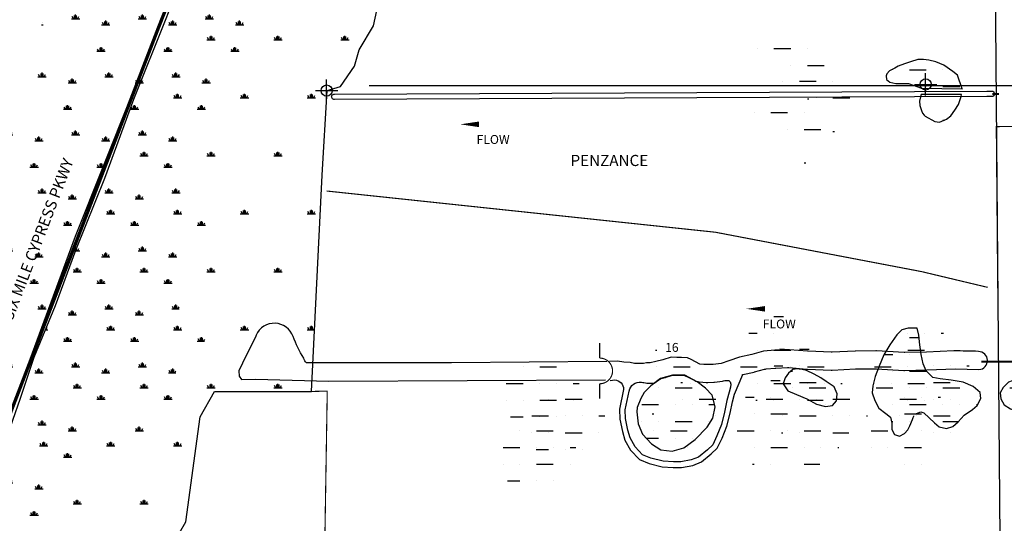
# Model space of a CAD drawing. Extents: x 212057 to 259631, y 788316 to 850646.
# Tile 9 of 20: x 228122 to 236950, y 809387 to 813899. Entities that reach past the tile are written whole.
import ezdxf
from ezdxf.enums import TextEntityAlignment as Align

# ---------------------------------------------------------------- set-up
doc = ezdxf.new("R2010")
doc.units = 0
doc.header["$LTSCALE"] = 800
doc.header["$PDMODE"] = 34
doc.header["$PDSIZE"] = 100
doc.linetypes.add('DASHED', pattern=[0])
doc.linetypes.add('PHANTOM', pattern=[0])
doc.layers.get('0').update_dxf_attribs({"linetype": 'CONTINUOUS'})
for name, color, linetype in [('HATCH', 3, 'CONTINUOUS'), ('MAJROADS', 1, 'CONTINUOUS'), ('PLAKES', 5, 'CONTINUOUS'), ('ROW', 3, 'PHANTOM'), ('SEC', 2, 'CONTINUOUS'), ('STRUCTURES', 1, 'CONTINUOUS'), ('SUBBASINS', 6, 'DASHED'), ('TEXT', 7, 'CONTINUOUS'), ('WL-PRESERVE', 14, 'CONTINUOUS'), ('WSHEDS', 11, 'CONTINUOUS')]:
    doc.layers.add(name, color=color, linetype=linetype)
doc.layers.get('0').off()
doc.styles.get("Standard").update_dxf_attribs({"font": 'ROMANT'})

# ---------------------------------------------------------------- blocks, each defined once
blk = doc.blocks.new('FLARROW')
at = {"layer": 'PLAKES', "color": 0}
blk.add_lwpolyline([(0, 0, 0, 0.05, 0), (0.1678, 0, 0, 0, -0.087559), (0.2673, -0.0176, 0, 0, 0.245722), (0.3552, -0.0059, 0, 0, -0.309425), (0.4918, -0.0039, 0, 0, 0), (0.5581, -0.0059, 0, 0, 0)], format="xyseb", dxfattribs=at)
blk.add_text('FLOW', height=0.08, dxfattribs=at).set_placement((0.2947, -0.1756), align=Align.CENTER)
blk = doc.blocks.new('WEIR')
at = {"layer": 'STRUCTURES', "color": 0, "const_width": 20}
blk.add_lwpolyline([(0, 498), (0, 230, -1), (0, -230), (0, -498)], format="xyb", dxfattribs=at)
blk = doc.blocks.new('*X')
at = {"color": 0}
for p, q in [((229560.1, 814237.1), (229575, 814237.1)), ((229568.1, 814257.7), (229568.3, 814257.9)), ((230100, 814237.1), (230175, 814237.1)), ((230118.7, 814237.1), (230106.7, 814257.9)), ((230128.1, 814237.1), (230128.1, 814267.1)), ((230137.5, 814237.1), (230137.5, 814274.6)), ((230146.9, 814237.1), (230146.9, 814267.1)), ((230156.3, 814237.1), (230168.3, 814257.9)), ((230700, 814237.1), (230775, 814237.1)), ((230718.7, 814237.1), (230706.7, 814257.9)), ((230728.1, 814237.1), (230728.1, 814267.1)), ((230737.5, 814237.1), (230737.5, 814274.6)), ((230746.9, 814237.1), (230746.9, 814267.1)), ((230756.3, 814237.1), (230768.3, 814257.9)), ((231300, 814237.1), (231375, 814237.1)), ((231318.7, 814237.1), (231306.7, 814257.9)), ((231328.1, 814237.1), (231328.1, 814267.1)), ((231337.5, 814237.1), (231337.5, 814274.6)), ((231346.9, 814237.1), (231346.9, 814267.1)), ((231356.3, 814237.1), (231368.3, 814257.9)), ((229800, 813717.5), (229875, 813717.5)), ((229818.7, 813717.5), (229806.7, 813738.3)), ((229828.1, 813717.5), (229828.1, 813747.5)), ((229837.5, 813717.5), (229837.5, 813755)), ((229846.9, 813717.5), (229846.9, 813747.5)), ((229856.3, 813717.5), (229868.3, 813738.3)), ((230400, 813717.5), (230475, 813717.5)), ((230418.7, 813717.5), (230406.7, 813738.3)), ((230428.1, 813717.5), (230428.1, 813747.5)), ((230437.5, 813717.5), (230437.5, 813755)), ((230446.9, 813717.5), (230446.9, 813747.5)), ((230456.3, 813717.5), (230468.3, 813738.3)), ((231000, 813717.5), (231075, 813717.5)), ((231018.7, 813717.5), (231006.7, 813738.3)), ((231028.1, 813717.5), (231028.1, 813747.5)), ((231037.5, 813717.5), (231037.5, 813755)), ((231046.9, 813717.5), (231046.9, 813747.5)), ((231056.3, 813717.5), (231068.3, 813738.3)), ((235950, 813450), (235950, 813450)), ((236100, 813450), (236250, 813450)), ((236400, 813450), (236400, 813450)), ((236250, 813300), (236250, 813300)), ((236400, 813300), (236550, 813300)), ((229500, 813197.9), (229575, 813197.9)), ((229518.7, 813197.9), (229506.7, 813218.6)), ((229528.1, 813197.9), (229528.1, 813227.9)), ((229537.5, 813197.9), (229537.5, 813235.4)), ((229546.9, 813197.9), (229546.9, 813227.9)), ((229556.3, 813197.9), (229568.3, 813218.6)), ((230100, 813197.9), (230175, 813197.9)), ((230118.7, 813197.9), (230106.7, 813218.6)), ((230128.1, 813197.9), (230128.1, 813227.9)), ((230137.5, 813197.9), (230137.5, 813235.4)), ((230146.9, 813197.9), (230146.9, 813227.9)), ((230156.3, 813197.9), (230168.3, 813218.6)), ((230700, 813197.9), (230775, 813197.9)), ((230718.7, 813197.9), (230706.7, 813218.6)), ((230728.1, 813197.9), (230728.1, 813227.9)), ((230737.5, 813197.9), (230737.5, 813235.4)), ((230746.9, 813197.9), (230746.9, 813227.9)), ((230756.3, 813197.9), (230768.3, 813218.6)), ((236400, 813000), (236413.1, 813000)), ((229200, 812678.2), (229275, 812678.2)), ((229218.7, 812678.2), (229206.7, 812699)), ((229228.1, 812678.2), (229228.1, 812708.2)), ((229237.5, 812678.2), (229237.5, 812715.7)), ((229246.9, 812678.2), (229246.9, 812708.2)), ((229256.3, 812678.2), (229268.3, 812699)), ((229800, 812678.2), (229875, 812678.2)), ((229818.7, 812678.2), (229806.7, 812699)), ((229828.1, 812678.2), (229828.1, 812708.2)), ((229837.5, 812678.2), (229837.5, 812715.7)), ((229846.9, 812678.2), (229846.9, 812708.2)), ((229856.3, 812678.2), (229868.3, 812699)), ((230400, 812678.2), (230475, 812678.2)), ((230418.7, 812678.2), (230406.7, 812699)), ((230428.1, 812678.2), (230428.1, 812708.2)), ((230437.5, 812678.2), (230437.5, 812715.7)), ((230446.9, 812678.2), (230446.9, 812708.2)), ((230456.3, 812678.2), (230468.3, 812699)), ((228900, 812158.6), (228975, 812158.6)), ((228918.7, 812158.6), (228906.7, 812179.4)), ((228928.1, 812158.6), (228928.1, 812188.6)), ((228937.5, 812158.6), (228937.5, 812196.1)), ((228946.9, 812158.6), (228946.9, 812188.6)), ((228956.3, 812158.6), (228968.3, 812179.4)), ((229500, 812158.6), (229575, 812158.6)), ((229518.7, 812158.6), (229506.7, 812179.4)), ((229528.1, 812158.6), (229528.1, 812188.6)), ((229537.5, 812158.6), (229537.5, 812196.1)), ((229546.9, 812158.6), (229546.9, 812188.6)), ((229556.3, 812158.6), (229568.3, 812179.4)), ((230100, 812158.6), (230175, 812158.6)), ((230118.7, 812158.6), (230106.7, 812179.4)), ((230128.1, 812158.6), (230128.1, 812188.6)), ((230137.5, 812158.6), (230137.5, 812196.1)), ((230146.9, 812158.6), (230146.9, 812188.6)), ((230156.3, 812158.6), (230168.3, 812179.4)), ((230700, 812158.6), (230775, 812158.6)), ((230718.7, 812158.6), (230706.7, 812179.4)), ((230728.1, 812158.6), (230728.1, 812188.6)), ((230737.5, 812158.6), (230737.5, 812196.1)), ((230746.9, 812158.6), (230746.9, 812188.6)), ((230756.3, 812158.6), (230768.3, 812179.4)), ((228637.5, 811639), (228637.5, 811676.5)), ((229237.5, 811639), (229237.5, 811676.5)), ((229837.5, 811639), (229837.5, 811676.5)), ((230437.5, 811639), (230437.5, 811676.5)), ((228600, 811639), (228675, 811639)), ((228618.7, 811639), (228606.7, 811659.8)), ((228628.1, 811639), (228628.1, 811669)), ((228646.9, 811639), (228646.9, 811669)), ((228656.3, 811639), (228668.3, 811659.8)), ((229200, 811639), (229275, 811639)), ((229218.7, 811639), (229206.7, 811659.8)), ((229228.1, 811639), (229228.1, 811669)), ((229246.9, 811639), (229246.9, 811669)), ((229256.3, 811639), (229268.3, 811659.8)), ((229800, 811639), (229875, 811639)), ((229818.7, 811639), (229806.7, 811659.8)), ((229828.1, 811639), (229828.1, 811669)), ((229846.9, 811639), (229846.9, 811669)), ((229856.3, 811639), (229868.3, 811659.8)), ((230400, 811639), (230475, 811639)), ((230418.7, 811639), (230406.7, 811659.8)), ((230428.1, 811639), (230428.1, 811669)), ((230446.9, 811639), (230446.9, 811669)), ((230456.3, 811639), (230468.3, 811659.8)), ((228928.1, 811119.4), (228928.1, 811149.4)), ((228937.5, 811119.4), (228937.5, 811156.9)), ((228946.9, 811119.4), (228946.9, 811149.4)), ((229528.1, 811119.4), (229528.1, 811149.4)), ((229537.5, 811119.4), (229537.5, 811156.9)), ((229546.9, 811119.4), (229546.9, 811149.4)), ((230128.1, 811119.4), (230128.1, 811149.4)), ((230137.5, 811119.4), (230137.5, 811156.9)), ((230146.9, 811119.4), (230146.9, 811149.4)), ((230728.1, 811119.4), (230728.1, 811149.4)), ((230737.5, 811119.4), (230737.5, 811156.9)), ((230746.9, 811119.4), (230746.9, 811149.4)), ((228351.5, 811119.4), (228375, 811119.4)), ((228356.3, 811119.4), (228368.3, 811140.2)), ((228900, 811119.4), (228975, 811119.4)), ((228918.7, 811119.4), (228906.7, 811140.2)), ((228956.3, 811119.4), (228968.3, 811140.2)), ((229500, 811119.4), (229575, 811119.4)), ((229518.7, 811119.4), (229506.7, 811140.2)), ((229556.3, 811119.4), (229568.3, 811140.2)), ((230100, 811119.4), (230175, 811119.4)), ((230118.7, 811119.4), (230106.7, 811140.2)), ((230156.3, 811119.4), (230168.3, 811140.2)), ((230700, 811119.4), (230765.4, 811119.4)), ((230718.7, 811119.4), (230706.7, 811140.2)), ((230756.3, 811119.4), (230766.3, 811136.7)), ((236100, 811050), (236185, 811050)), ((235873.2, 810900), (235950, 810900)), ((236100, 810900), (236100, 810900)), ((237300, 810900), (237300, 810900)), ((237450, 810900), (237450, 810900)), ((237600, 810900), (237620.4, 810900)), ((235036.4, 810750), (235050, 810750)), ((235950, 810750), (235950, 810750)), ((236100, 810750), (236250, 810750)), ((237300, 810750), (237450, 810750)), ((228618.7, 810599.8), (228606.7, 810620.6)), ((228628.1, 810599.8), (228628.1, 810629.8)), ((228637.5, 810599.8), (228637.5, 810637.3)), ((228646.9, 810599.8), (228646.9, 810629.8)), ((228656.3, 810599.8), (228668.3, 810620.6)), ((229218.7, 810599.8), (229206.7, 810620.6)), ((229228.1, 810599.8), (229228.1, 810629.8)), ((229237.5, 810599.8), (229237.5, 810637.3)), ((229246.9, 810599.8), (229246.9, 810629.8)), ((229256.3, 810599.8), (229268.3, 810620.6)), ((229818.7, 810599.8), (229806.7, 810620.6)), ((229828.1, 810599.8), (229828.1, 810629.8)), ((229837.5, 810599.8), (229837.5, 810637.3)), ((229846.9, 810599.8), (229846.9, 810629.8)), ((229856.3, 810599.8), (229868.3, 810620.6)), ((230418.7, 810599.8), (230406.7, 810620.6)), ((230428.1, 810599.8), (230428.1, 810629.8)), ((230437.5, 810599.8), (230437.5, 810637.3)), ((230446.9, 810599.8), (230446.9, 810629.8)), ((230456.3, 810599.8), (230468.3, 810620.6)), ((228600, 810599.8), (228675, 810599.8)), ((229200, 810599.8), (229275, 810599.8)), ((229800, 810599.8), (229875, 810599.8)), ((230400, 810599.8), (230475, 810599.8)), ((233850, 810600), (233850, 810600)), ((234000, 810600), (234150, 810600)), ((235050, 810600), (235050, 810600)), ((235200, 810600), (235350, 810600)), ((235800, 810600), (235950, 810600)), ((236100, 810600), (236100, 810600)), ((236250, 810600), (236250, 810600)), ((236400, 810600), (236550, 810600)), ((237000, 810600), (237150, 810600)), ((237300, 810600), (237300, 810600)), ((237450, 810600), (237450, 810600)), ((233700, 810450), (233850, 810450)), ((234000, 810450), (234000, 810450)), ((234150, 810450), (234150, 810450)), ((234300, 810450), (234353.1, 810450)), ((235350, 810450), (235350, 810450)), ((235950, 810450), (235950, 810450)), ((236100, 810450), (236250, 810450)), ((236400, 810450), (236400, 810450)), ((236550, 810450), (236550, 810450)), ((236700, 810450), (236710.3, 810450)), ((237000, 810450), (237000, 810450)), ((237150, 810450), (237150, 810450)), ((237300, 810450), (237450, 810450)), ((233700, 810300), (233700, 810300)), ((233850, 810300), (233850, 810300)), ((234000, 810300), (234150, 810300)), ((234300, 810300), (234300, 810300)), ((235937, 810300), (235950, 810300)), ((236100, 810300), (236100, 810300)), ((236400, 810300), (236540.7, 810300)), ((237300, 810300), (237300, 810300)), ((237450, 810300), (237450, 810300)), ((228318.7, 810080.2), (228306.7, 810100.9)), ((228328.1, 810080.2), (228328.1, 810110.2)), ((228337.5, 810080.2), (228337.5, 810117.7)), ((228346.9, 810080.2), (228346.9, 810110.2)), ((228356.3, 810080.2), (228368.3, 810100.9)), ((228918.7, 810080.2), (228906.7, 810100.9)), ((228928.1, 810080.2), (228928.1, 810110.2)), ((228937.5, 810080.2), (228937.5, 810117.7)), ((228946.9, 810080.2), (228946.9, 810110.2)), ((228956.3, 810080.2), (228968.3, 810100.9)), ((229518.7, 810080.2), (229506.7, 810100.9)), ((229528.1, 810080.2), (229528.1, 810110.2)), ((229537.5, 810080.2), (229537.5, 810117.7)), ((229546.9, 810080.2), (229546.9, 810110.2)), ((229556.3, 810080.2), (229568.3, 810100.9)), ((233738.5, 810150), (233850, 810150)), ((234000, 810150), (234000, 810150)), ((234150, 810150), (234150, 810150)), ((228300, 810080.2), (228375, 810080.2)), ((228900, 810080.2), (228975, 810080.2)), ((229500, 810080.2), (229575, 810080.2)), ((228600, 809560.5), (228675, 809560.5)), ((228618.7, 809560.5), (228606.7, 809581.3)), ((228628.1, 809560.5), (228628.1, 809590.5)), ((228637.5, 809560.5), (228637.5, 809598)), ((228646.9, 809560.5), (228646.9, 809590.5)), ((228656.3, 809560.5), (228668.3, 809581.3)), ((229200, 809560.5), (229275, 809560.5)), ((229218.7, 809560.5), (229206.7, 809581.3)), ((229228.1, 809560.5), (229228.1, 809590.5)), ((229237.5, 809560.5), (229237.5, 809598)), ((229246.9, 809560.5), (229246.9, 809590.5)), ((229256.3, 809560.5), (229268.3, 809581.3))]:
    blk.add_line(p, q, dxfattribs=at)

msp = doc.modelspace()

# ---------------------------------------------------------------- linework, layer by layer
at = {"layer": 'MAJROADS', "color": 0}
for points in [[(234450.7, 822514.2), (232110.9, 819297.8), (230865.6, 817513.8), (230757.7, 817325), (230639.1, 817054.4), (230439.9, 816534.8), (230314.7, 816208.3), (229363, 813819.7), (228620.5, 811956.6), (227886.9, 809979.5), (227717.9, 809481.6), (227615.6, 809250.8), (227519.9, 809071.9), (227179.2, 808583.7), (226631.8, 808023.7), (225916.4, 807239.6), (225690.4, 806836.2), (225607.6, 806555.2), (225553.4, 806138.1), (225532.2, 805232.9), (225465.1, 802969.2), (225363, 802554.6), (225202.7, 802120.5), (224995, 801594.8)], [(236854.7, 815650.5), (236943.9, 805334.3)]]:
    msp.add_lwpolyline(points, dxfattribs=at)
at = {"layer": 'PLAKES', "color": 0}
for points in [[(230943.5, 813232.9), (236794.7, 813259.4), (236836.3, 813259.6, -1), (236836.5, 813209.6), (236792.7, 813209.4), (230943.7, 813182.9, -1)], [(234422.6, 810659.7, 0.056436), (234444.5, 810664.8), (234480.6, 810664.9), (234492.4, 810653), (234498.4, 810632.3), (234495.4, 810605.6), (234483.6, 810561.2), (234462.8, 810487.1), (234442.1, 810383.5), (234415.4, 810270.9), (234373.9, 810170.2), (234335.4, 810090.2), (234288, 810045.7), (234208, 809980.6), (234142.9, 809953.9), (234051, 809936.1), (233982.9, 809936.1), (233891.1, 809942), (233781.4, 809968.7), (233707.4, 810001.3), (233639.2, 810072.4), (233594.8, 810152.4), (233574.1, 810220.5), (233553.3, 810324.2), (233550.4, 810404.2), (233585.3, 810571.7, -0.393676), (233696.6, 810650.4), (233710.2, 810648.5, -0.020977), (233718.5, 810647), (233733, 810643.8, 0.054722), (233754.7, 810641.4), (233785.6, 810641.4, 0.019195), (233793.2, 810641.7), (233810.6, 810643), (233851.9, 810672.6, -0.096145), (233886.6, 810688.4), (233911.3, 810694.4, 0.019195), (233918.7, 810696.4), (233958.1, 810709.2, -0.090003), (233993.5, 810714), (234009, 810713.3, 0.011356), (234013.5, 810713.2), (234050.9, 810713.2, -0.013876), (234056.5, 810713), (234083.1, 810711.6), (234095.8, 810705.2, -0.001689), (234096.4, 810704.9), (234175.2, 810664.8, 0.095222), (234211.5, 810654.4), (234246, 810651.2, 0.00098), (234246.4, 810651.2), (234276.9, 810648.5, 0.034187), (234290.6, 810648.3), (234345.7, 810651, 0.016231), (234352.2, 810651.6)]]:
    msp.add_lwpolyline(points, format="xyb", close=True, dxfattribs=at)
for points in [[(230693, 810823.3, -0.125822), (230668.3, 810867.1, -0.050976), (230573.7, 811060.9, 0.669411), (230241.1, 811073.7), (230236.2, 811055.8), (230151.4, 810889.4), (230086.1, 810752.4), (230089.4, 810705), (230110.6, 810674), (230236.2, 810677.3), (230893.7, 810661), (233373.2, 810671.7)], [(234601.7, 810717.9, -0.012072), (234606.4, 810719.1), (234707.7, 810742.2, 0.009282), (234711.3, 810743), (234799.1, 810766.5, -0.042915), (234816, 810769.4), (234896.5, 810776.6, -0.011469), (234901.1, 810776.9), (235007, 810781.5, -0.031306), (235019.5, 810781.3), (235180.6, 810768, 0.010686), (235184.9, 810767.8), (235398.8, 810759.4, 0.021544), (235407.4, 810759.4), (235615.2, 810769.1, -0.009692), (235619.1, 810769.2), (235796.9, 810770.7, -0.015657), (235803.2, 810770.5), (236049.1, 810757.1, 0.018451), (236056.5, 810757), (236254.4, 810760.8, 0.0049), (236256.3, 810760.9), (236511.6, 810770.8), (236723.1, 810763.5, 0.955572), (236718.9, 810926.2, 0.014734), (236498.7, 810930.4), (236253.4, 810920.8, -0.0049), (236251.5, 810920.8), (236058.2, 810917.1, -0.018451), (236050.9, 810917.2), (235805.5, 810930.6, 0.015657), (235799.3, 810930.7), (235616.3, 810929.2, 0.009692), (235612.5, 810929.1), (235407.1, 810919.5, -0.021544), (235398.4, 810919.4), (235190.9, 810927.6, -0.010686), (235186.7, 810927.9), (235022.8, 810941.3, 0.006738), (235020.1, 810941.5), (234936.3, 810946.1)], [(233385.9, 810835.6), (231994.9, 810824.1), (230693, 810823.3, -0.293633)], [(233415.3, 810667.5), (233457.3, 810671.7, -0.393018), (233537.1, 810585.8), (233500.2, 810408.4), (233503.5, 810318.3), (233525.5, 810208.3), (233548.5, 810132.7), (233598.7, 810042.5), (233678.1, 809959.5), (233765.3, 809921.2), (233883.5, 809892.4), (233981.3, 809886.1), (234055.8, 809886.1), (234157.2, 809905.7), (234233.9, 809937.1), (234321, 810008.1), (234376.4, 810060.1), (234419.6, 810149.8), (234463.2, 810255.5), (234490.9, 810372.8), (234511.5, 810475.5), (234530.9, 810544.9), (234606.4, 810719.1)]]:
    msp.add_lwpolyline(points, format="xyb", dxfattribs=at)
msp.add_lwpolyline([(235008.9, 810941.7), (234892.1, 810936.6), (234789.9, 810927.5), (234685.5, 810899.7), (234575.2, 810874.6), (234479.9, 810843.4), (234411.1, 810819), (234340.7, 810810.9), (234285.6, 810808.2), (234255.1, 810810.8), (234220.6, 810813.9), (234141.1, 810854.3), (234109.3, 810870.3), (234056.5, 810873.2), (234013.5, 810873.2), (233961.8, 810875.6), (233887.8, 810851.6), (233825.4, 810836.5), (233774.7, 810823.8), (233740.5, 810823.8), (233716, 810818.9), (233635, 810819.6), (233596, 810827.7), (233537.2, 810831.4), (233482.5, 810839.8), (233411.1, 810835.6)], dxfattribs=at)
at = {"layer": 'ROW', "color": 0}
for points in [[(230869.6, 817473.4), (230498.8, 816600.5), (230193.1, 815838), (229949.2, 815226.7), (229683.8, 814553.8), (229430.6, 813905.5), (229143.5, 813183.1), (228881.1, 812476.1), (228621.8, 811830.9), (228439.6, 811333.9), (228249.4, 810870.9), (228126.2, 810505.5), (227918, 809913.9)], [(228755.8, 807742.9), (228897.3, 808279), (229180.3, 808254.6), (229472.4, 808636.3), (229291, 808843), (229611.8, 809398.9), (229738.5, 810340.3), (229868.5, 810567.7), (230738.5, 810567.7), (230833, 812506.6), (230878.3, 813263.6), (230998.2, 813299.8), (231124.2, 813482.8), (231165.5, 813627.8), (231294, 813843.4), (231323.8, 813979.9)]]:
    msp.add_lwpolyline(points, dxfattribs=at)
at = {"layer": 'SEC', "color": 0}
for p in [(230873.7, 813263.9), (236244.6, 813318.6)]:
    msp.add_point(p, dxfattribs=at)
at = {"layer": 'STRUCTURES', "color": 0, "const_width": 20}
for points in [[(236843.7, 813233.4), (236903.7, 813233.4)], [(236744, 810834.7), (237052.8, 810834.4)]]:
    msp.add_lwpolyline(points, dxfattribs=at)
at = {"layer": 'SUBBASINS', "color": 0, "const_width": 10}
for points in [[(231253.7, 813307.4), (237553.7, 813307.4)], [(236890.7, 811490.6), (236878.1, 812940.5), (237367.4, 812947.2), (237367.4, 813307.4)], [(230873.7, 812363.9), (234359.2, 811994.6), (236208.4, 811641.7), (236801.2, 811500.5)], [(230836.2, 805586), (230836.2, 807901.8), (230879.4, 810571.3), (230738.5, 810567.7)]]:
    msp.add_lwpolyline(points, dxfattribs=at)
at = {"layer": 'WL-PRESERVE', "color": 0}
for points in [[(236572.3, 813277.8), (236572.6, 813279.6), (236529.3, 813403.1), (236489.2, 813436.2), (236408, 813491.1), (236336.1, 813522), (236272, 813536.6), (236226.5, 813543.4), (236173.4, 813541.3), (236110.2, 813521.7), (236056, 813502.1), (235998.6, 813483.9), (235968.1, 813465.6), (235922.1, 813441.8), (235897.8, 813415), (235889.5, 813395.8), (235893.7, 813362.6), (235924.5, 813338.2), (235976.9, 813328), (236040.2, 813327.3), (236091.6, 813328.3), (236206.2, 813285.2), (236572.6, 813279.6)], [(236566.1, 813227.8), (236204.8, 813227.8), (236199.5, 813208.6), (236189.4, 813168.9), (236191.3, 813129.4), (236207, 813086.2), (236216.3, 813062.3), (236232.2, 813044.1), (236240.1, 813035)], [(236240.1, 813035), (236326.5, 812986), (236370.4, 812982.1), (236432.4, 813008.1), (236469.1, 813038), (236507.1, 813087.3), (236537.9, 813138.5), (236564.1, 813211.4), (236566.1, 813227.8)], [(236162.3, 810369.6), (236201.1, 810386.7), (236228.7, 810377.2), (236276.1, 810332.8), (236323, 810286.1), (236365.1, 810251.4), (236430.8, 810235.5), (236488.5, 810254.3), (236536.2, 810294.8), (236590.4, 810356.9), (236664.5, 810407.1), (236706.5, 810443.3), (236740.6, 810503.6), (236733.8, 810559.9), (236671.8, 810611.6), (236579.8, 810650.7), (236474.6, 810669.9), (236376.3, 810682), (236309.5, 810693.6), (236250.7, 810752.1), (236223.4, 810815.6), (236205.1, 810899.3), (236192.4, 810986.2), (236182.4, 811072.2), (236167.4, 811134.1), (236088.5, 811135), (236030.3, 811120.2), (235985.2, 811074.5), (235923.4, 810986.2), (235870.9, 810895.9), (235827.1, 810795), (235791.5, 810700.8), (235771.7, 810617.1), (235765.9, 810555.7), (235787.8, 810485.5), (235824.2, 810418.4), (235887, 810369.8), (235929.7, 810336.9), (235940.2, 810283.5), (235940.6, 810226.7), (235966.9, 810182), (236011.5, 810168.5), (236055.7, 810191.9), (236085.1, 810225.5), (236104.2, 810261.1), (236127.3, 810316.2), (236132.5, 810334.8), (236137.8, 810346.6), (236139, 810349)], [(237168.3, 810771.4), (237145, 810730.8), (237090.8, 810686.2), (237053, 810675), (236988, 810650.5), (236938.9, 810604.2), (236911.5, 810554.1), (236917.5, 810501.8), (236949.6, 810446.8), (237005.7, 810411.3), (237079.5, 810387.8), (237128.1, 810363.8), (237179.1, 810336.9), (237223.4, 810304.9), (237269.8, 810277.9)]]:
    msp.add_lwpolyline(points, dxfattribs=at)
for points in [[(233656.4, 810384.8), (233665.9, 810278.5), (233706.3, 810184.9), (233785.3, 810099.2), (233871, 810046), (233972.1, 810033.9), (234075.2, 810063.1), (234179.5, 810137.7), (234287, 810247.2), (234337.3, 810328.7), (234358.5, 810429.4), (234330.9, 810533.2), (234270.7, 810598.6), (234195.3, 810655.4), (234084.2, 810712.5), (233976, 810715.3), (233868.8, 810682.6), (233779.4, 810619), (233722, 810557.2), (233691.9, 810505.9), (233659.2, 810425.6)], [(235097, 810770.7), (235054.6, 810765.7), (235015.5, 810731.8), (234983.8, 810689.8), (234967.3, 810635.4), (235009.3, 810572.4), (235086.8, 810540.3), (235178.5, 810501), (235266.1, 810455.3), (235347.3, 810431.7), (235408.6, 810442.8), (235444.5, 810484.6), (235451.5, 810548), (235423.3, 810608.1), (235352.9, 810658.4), (235305.1, 810688.7), (235245.2, 810722.9), (235175.6, 810755.2), (235137.4, 810763.2), (235110.9, 810768.2)]]:
    msp.add_lwpolyline(points, close=True, dxfattribs=at)
at = {"layer": 'WSHEDS', "color": 0, "const_width": 30}
msp.add_lwpolyline([(224995, 801594.8), (225202.7, 802120.5), (225465.1, 802969.2), (225465.1, 802969.2), (225526.2, 805241), (225553.4, 806138.1), (225607.6, 806555.2), (225690.4, 806836.2), (225916.4, 807239.6), (226631.8, 808023.7), (227179.2, 808583.7), (227519.9, 809071.9), (227717.9, 809481.6), (227886.9, 809979.5), (229363, 813819.7), (230639.1, 817054.4), (230865.6, 817513.8), (232110.9, 819297.8), (234450.7, 822514.2)], dxfattribs=at)

# ---------------------------------------------------------------- block references
at = {"layer": 'HATCH', "color": 0}
for p in [(-1215.2, 189.3), (0, 0), (0, 0), (0, 0), (0, 0), (0, 0), (0, 0), (0, 0), (0, 0), (0, 0), (0, 0), (0, 0), (0, 0), (0, 0), (0, 0), (0, 0), (0, 0), (0, 0), (0, 0), (0, 0), (0, 0), (0, 0), (0, 0), (0, 0), (-986, -102), (-1243.9, -383.8)]:
    msp.add_blockref('*X', p, dxfattribs=at)
at = {"layer": 'PLAKES', "color": 0, "xscale": 1000, "yscale": 1000, "zscale": 1000}
for p in [(232071.7, 812961.4), (234637.9, 811308.2)]:
    msp.add_blockref('FLARROW', p, dxfattribs=at)
at = {"layer": 'STRUCTURES', "color": 0, "xscale": 0.5, "yscale": 0.5, "zscale": 0.5}
msp.add_blockref('WEIR', (233322.4, 810751.9), dxfattribs=at)

# ---------------------------------------------------------------- texts
at = {"layer": 'MAJROADS', "color": 0}
msp.add_text('SIX MILE CYPRESS PKWY', height=100, rotation=69, dxfattribs=at).set_placement((228054.8, 811195))
at = {"layer": 'TEXT', "color": 0}
for s, height, p in [('PENZANCE', 100, (233060.6, 812587.5)), ('16', 80, (233908.8, 810922.6))]:
    msp.add_text(s, height=height, dxfattribs=at).set_placement(p)

doc.saveas('drawing.dxf')
